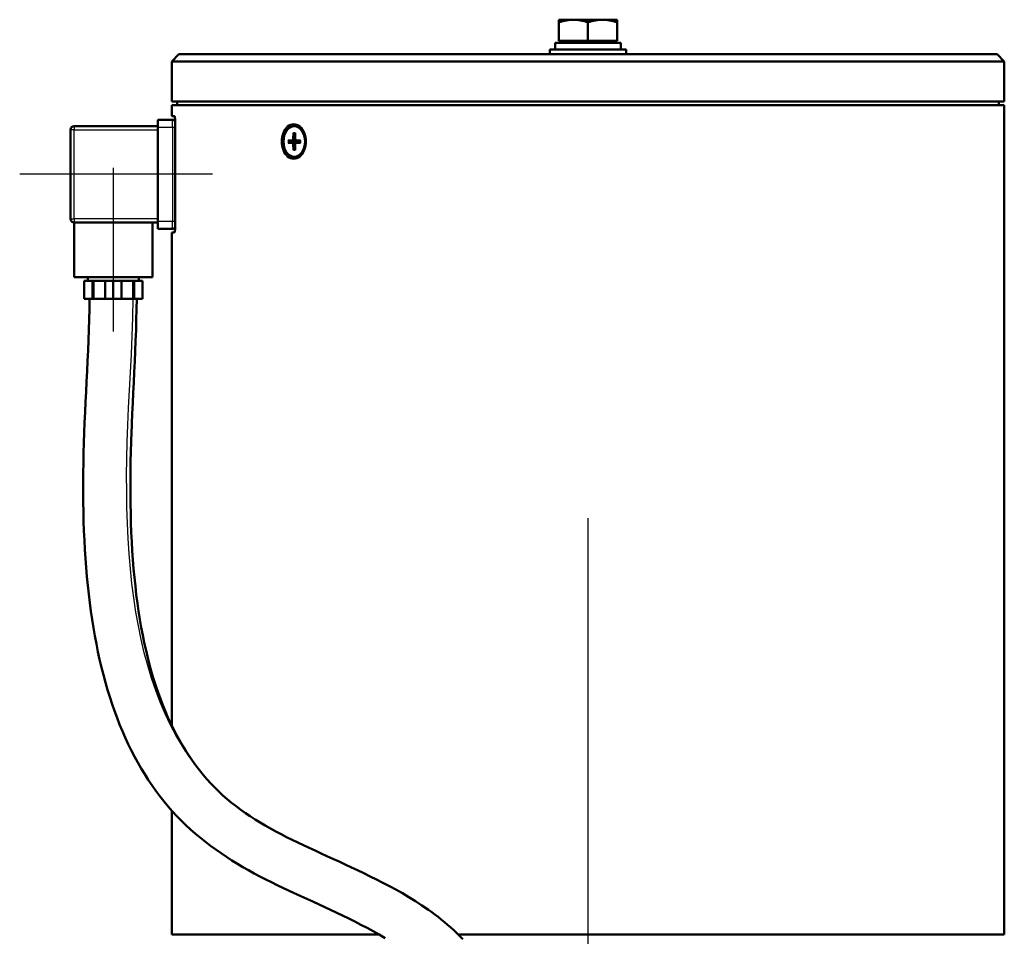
# Model space of a CAD drawing. Header units: millimetres. Extents: x 139 to 1147, y 290 to 1569.
# Tile 4 of 7: x 223 to 493, y 1317 to 1569. Entities that reach past the tile are written whole.
import ezdxf

# ---------------------------------------------------------------- set-up
doc = ezdxf.new("R2010")
doc.units = ezdxf.units.MM
doc.header["$LTSCALE"] = 6
for name, color, linetype, lineweight in [('Mittellinie(DIN)', 4, 'Continuous', 25), ('Sichtbare Kanten(DIN)', 7, 'Continuous', 50), ('Sichtbare tangentiale Kanten(DIN)', 3, 'Continuous', 25)]:
    doc.layers.add(name, color=color, linetype=linetype, lineweight=lineweight)

msp = doc.modelspace()

# ---------------------------------------------------------------- linework, layer by layer
at = {"layer": 'Mittellinie(DIN)', "linetype": 'Continuous'}
for p, q in [((248.26, 1527.95), (248.26, 1482.95)), ((275.51, 1526.2), (222.51, 1526.2)), ((378.81, 1431.66), (378.81, 934.96))]:
    msp.add_line(p, q, dxfattribs=at)
at = {"layer": 'Sichtbare Kanten(DIN)'}
for p, q in [((370.81, 1567.99), (370.81, 1568.7)), ((374.81, 1568.7), (370.81, 1568.7)), ((370.81, 1562.9), (370.81, 1567.99)), ((382.81, 1568.7), (374.81, 1568.7)), ((378.81, 1562.9), (378.81, 1567.99)), ((386.81, 1568.7), (382.81, 1568.7)), ((386.81, 1568.7), (386.81, 1567.99)), ((386.81, 1562.9), (386.81, 1567.99)), ((378.81, 1562.9), (370.81, 1562.9)), ((371.5, 1562.9), (371.5, 1562.3)), ((386.81, 1562.9), (378.81, 1562.9)), ((386.13, 1562.9), (386.13, 1562.3)), ((389.31, 1560.5), (368.31, 1560.5)), ((368.31, 1560.5), (368.31, 1559.2)), ((387.86, 1562.3), (369.76, 1562.3)), ((369.76, 1562.3), (369.76, 1560.5)), ((387.86, 1562.3), (387.86, 1560.5)), ((389.31, 1560.5), (389.31, 1559.2)), ((266.31, 1559.2), (264.31, 1557.2)), ((264.31, 1546.2), (264.31, 1557.2)), ((493.31, 1557.2), (264.31, 1557.2)), ((266.31, 1559.2), (491.31, 1559.2)), ((491.31, 1559.2), (493.31, 1557.2)), ((493.31, 1546.2), (493.31, 1557.2)), ((264.31, 1546.2), (493.31, 1546.2)), ((264.31, 1545.2), (493.31, 1545.2)), ((264.31, 1542.2), (264.31, 1545.2)), ((265.81, 1546.2), (265.81, 1545.2)), ((491.81, 1546.2), (491.81, 1545.2)), ((493.31, 1317.2), (493.31, 1545.2)), ((260.51, 1539.2), (260.51, 1541.2)), ((264.51, 1541.2), (260.51, 1541.2)), ((265.05, 1542.2), (264.31, 1542.2)), ((236.51, 1538.45), (236.51, 1513.95)), ((260.51, 1539.45), (237.51, 1539.45)), ((260.51, 1513.2), (260.51, 1539.2)), ((265.3, 1540.2), (265.3, 1512.2)), ((298.03, 1539.4), (298.24, 1539.4)), ((296.37, 1535.53), (297.54, 1535.6)), ((298.4, 1535.41), (296.5, 1535.53)), ((297.8, 1537.56), (297.76, 1535.91)), ((297.86, 1537.44), (298.28, 1537.17)), ((298.27, 1537.56), (298.31, 1535.91)), ((298.52, 1535.6), (299.67, 1535.46)), ((299.7, 1535.53), (298.53, 1535.6)), ((296.37, 1534.88), (297.54, 1534.81)), ((296.5, 1534.88), (298.4, 1535)), ((297.8, 1532.85), (297.76, 1534.5)), ((298.28, 1533.24), (297.86, 1532.96)), ((298.27, 1532.85), (298.31, 1534.5)), ((298.52, 1534.81), (299.67, 1534.95)), ((299.7, 1534.88), (298.53, 1534.81)), ((298.03, 1531), (298.24, 1531)), ((237.51, 1512.95), (260.51, 1512.95)), ((237.51, 1512.95), (237.51, 1497.95)), ((259.01, 1512.95), (259.01, 1497.95)), ((260.51, 1511.2), (260.51, 1513.2)), ((260.51, 1511.2), (264.51, 1511.2)), ((264.31, 1510.2), (265.05, 1510.2)), ((264.31, 1374.7), (264.31, 1510.2)), ((259.01, 1497.95), (237.51, 1497.95)), ((241.26, 1497.95), (241.26, 1496.95)), ((255.26, 1497.95), (255.26, 1496.95)), ((242.53, 1496.95), (240.26, 1496.95)), ((240.26, 1496.95), (240.26, 1491.95)), ((242.78, 1496.95), (242.53, 1496.95)), ((242.53, 1491.95), (242.53, 1496.95)), ((245.99, 1496.95), (242.78, 1496.95)), ((242.78, 1491.95), (242.78, 1496.95)), ((248.26, 1496.95), (245.99, 1496.95)), ((245.99, 1496.95), (245.99, 1491.95)), ((250.53, 1496.95), (248.26, 1496.95)), ((248.26, 1496.95), (248.26, 1491.95)), ((253.74, 1496.95), (250.53, 1496.95)), ((250.53, 1491.95), (250.53, 1496.95)), ((253.99, 1496.95), (253.74, 1496.95)), ((253.74, 1491.95), (253.74, 1496.95)), ((256.26, 1496.95), (253.99, 1496.95)), ((253.99, 1496.95), (253.99, 1491.95)), ((256.26, 1496.95), (256.26, 1491.95)), ((240.26, 1491.95), (242.53, 1491.95)), ((242.78, 1491.95), (242.53, 1491.95)), ((245.99, 1491.95), (242.78, 1491.95)), ((245.99, 1491.95), (248.26, 1491.95)), ((248.26, 1491.95), (250.53, 1491.95)), ((253.74, 1491.95), (250.53, 1491.95)), ((253.99, 1491.95), (253.74, 1491.95)), ((253.99, 1491.95), (256.26, 1491.95)), ((264.31, 1317.2), (264.31, 1351.28)), ((264.31, 1317.2), (321.32, 1317.2)), ((343.16, 1317.2), (493.31, 1317.2))]:
    msp.add_line(p, q, dxfattribs=at)
at = {"layer": 'Sichtbare Kanten(DIN)', "flags": 128}
for points in [[(374.81, 1568.7), (374.65, 1568.7), (374.49, 1568.7), (374.33, 1568.69), (374.17, 1568.69), (374.01, 1568.67), (373.85, 1568.66), (373.69, 1568.64), (373.53, 1568.63), (373.37, 1568.61), (373.21, 1568.58), (373.05, 1568.56), (372.88, 1568.53), (372.72, 1568.5), (372.55, 1568.47), (372.39, 1568.43), (372.22, 1568.39), (372.05, 1568.35), (371.88, 1568.31), (371.71, 1568.26), (371.53, 1568.21), (371.36, 1568.16), (371.18, 1568.11), (370.99, 1568.05), (370.81, 1567.99)], [(378.81, 1567.99), (378.63, 1568.05), (378.45, 1568.11), (378.27, 1568.16), (378.09, 1568.21), (377.91, 1568.26), (377.74, 1568.31), (377.57, 1568.35), (377.4, 1568.39), (377.23, 1568.43), (377.07, 1568.47), (376.9, 1568.5), (376.74, 1568.53), (376.57, 1568.56), (376.41, 1568.58), (376.25, 1568.61), (376.09, 1568.63), (375.93, 1568.64), (375.77, 1568.66), (375.61, 1568.67), (375.45, 1568.69), (375.29, 1568.69), (375.13, 1568.7), (374.97, 1568.7), (374.81, 1568.7)], [(382.81, 1568.7), (382.65, 1568.7), (382.49, 1568.7), (382.33, 1568.69), (382.17, 1568.69), (382.01, 1568.67), (381.85, 1568.66), (381.69, 1568.64), (381.53, 1568.63), (381.37, 1568.61), (381.21, 1568.58), (381.05, 1568.56), (380.88, 1568.53), (380.72, 1568.5), (380.55, 1568.47), (380.39, 1568.43), (380.22, 1568.39), (380.05, 1568.35), (379.88, 1568.31), (379.71, 1568.26), (379.53, 1568.21), (379.36, 1568.16), (379.18, 1568.11), (378.99, 1568.05), (378.81, 1567.99)], [(386.81, 1567.99), (386.63, 1568.05), (386.45, 1568.11), (386.27, 1568.16), (386.09, 1568.21), (385.91, 1568.26), (385.74, 1568.31), (385.57, 1568.35), (385.4, 1568.39), (385.23, 1568.43), (385.07, 1568.47), (384.9, 1568.5), (384.74, 1568.53), (384.57, 1568.56), (384.41, 1568.58), (384.25, 1568.61), (384.09, 1568.63), (383.93, 1568.64), (383.77, 1568.66), (383.61, 1568.67), (383.45, 1568.69), (383.29, 1568.69), (383.13, 1568.7), (382.97, 1568.7), (382.81, 1568.7)], [(265.05, 1542.2), (265.07, 1542.2), (265.08, 1542.19), (265.1, 1542.17), (265.11, 1542.14), (265.13, 1542.1), (265.14, 1542.05), (265.16, 1542), (265.17, 1541.94), (265.18, 1541.87), (265.2, 1541.79), (265.21, 1541.71), (265.22, 1541.62), (265.23, 1541.53), (265.24, 1541.43), (265.25, 1541.32), (265.26, 1541.21), (265.27, 1541.09), (265.28, 1540.97), (265.28, 1540.85), (265.29, 1540.72), (265.29, 1540.59), (265.3, 1540.46), (265.3, 1540.33), (265.3, 1540.2)], [(297.85, 1530.45), (297.42, 1530.5), (297, 1530.62), (296.59, 1530.82), (296.2, 1531.11), (295.85, 1531.46), (295.54, 1531.86), (295.28, 1532.32), (295.04, 1532.84), (294.86, 1533.4), (294.73, 1534), (294.65, 1534.6), (294.62, 1535.2), (294.65, 1535.81), (294.73, 1536.41), (294.86, 1537.01), (295.04, 1537.57), (295.28, 1538.09), (295.54, 1538.55), (295.85, 1538.95), (296.2, 1539.3), (296.59, 1539.59), (297, 1539.79), (297.42, 1539.91), (297.85, 1539.95)], [(297.85, 1539.95), (298.27, 1539.91), (298.7, 1539.79), (299.13, 1539.59), (299.53, 1539.3), (299.89, 1538.95), (300.22, 1538.55), (300.5, 1538.09), (300.75, 1537.57), (300.95, 1537.01), (301.09, 1536.41), (301.18, 1535.81), (301.21, 1535.2), (301.18, 1534.6), (301.09, 1534), (300.95, 1533.4), (300.75, 1532.84), (300.5, 1532.32), (300.22, 1531.86), (299.89, 1531.46), (299.53, 1531.11), (299.13, 1530.82), (298.7, 1530.62), (298.27, 1530.5), (297.85, 1530.45)], [(296.37, 1535.53), (296.37, 1535.53), (296.37, 1535.53), (296.38, 1535.53), (296.38, 1535.53), (296.39, 1535.53), (296.4, 1535.53), (296.4, 1535.53), (296.41, 1535.53), (296.41, 1535.53), (296.42, 1535.53), (296.42, 1535.53), (296.43, 1535.53), (296.44, 1535.53), (296.44, 1535.53), (296.45, 1535.53), (296.45, 1535.53), (296.46, 1535.53), (296.47, 1535.53), (296.47, 1535.53), (296.48, 1535.53), (296.48, 1535.53), (296.49, 1535.53), (296.5, 1535.53), (296.5, 1535.53)], [(297.86, 1537.44), (297.85, 1537.45), (297.85, 1537.45), (297.84, 1537.45), (297.84, 1537.46), (297.84, 1537.46), (297.83, 1537.47), (297.83, 1537.47), (297.83, 1537.47), (297.82, 1537.48), (297.82, 1537.48), (297.82, 1537.49), (297.82, 1537.49), (297.81, 1537.5), (297.81, 1537.5), (297.81, 1537.51), (297.81, 1537.52), (297.81, 1537.52), (297.81, 1537.53), (297.81, 1537.53), (297.8, 1537.54), (297.8, 1537.55), (297.8, 1537.55), (297.8, 1537.56), (297.8, 1537.56)], [(299.39, 1535.49), (299.38, 1535.48), (299.37, 1535.48), (299.36, 1535.47), (299.35, 1535.46), (299.34, 1535.46), (299.33, 1535.45), (299.32, 1535.45), (299.31, 1535.44), (299.3, 1535.44), (299.28, 1535.43), (299.27, 1535.43), (299.26, 1535.43), (299.25, 1535.42), (299.24, 1535.42), (299.23, 1535.42), (299.21, 1535.41), (299.2, 1535.41), (299.19, 1535.41), (299.18, 1535.41), (299.16, 1535.41), (299.15, 1535.41), (299.14, 1535.41), (299.12, 1535.41), (299.11, 1535.41)], [(299.66, 1535.53), (299.66, 1535.53), (299.66, 1535.53), (299.66, 1535.53), (299.66, 1535.53), (299.67, 1535.53), (299.67, 1535.53), (299.67, 1535.53), (299.67, 1535.53), (299.67, 1535.53), (299.67, 1535.53), (299.67, 1535.53), (299.67, 1535.53), (299.68, 1535.53), (299.68, 1535.53), (299.68, 1535.53), (299.68, 1535.53), (299.68, 1535.53), (299.69, 1535.53), (299.69, 1535.53), (299.69, 1535.53), (299.69, 1535.53), (299.7, 1535.53), (299.7, 1535.53), (299.7, 1535.53)], [(299.66, 1535.53), (299.68, 1535.2), (299.66, 1534.88)], [(296.5, 1534.88), (296.5, 1534.88), (296.49, 1534.88), (296.48, 1534.88), (296.48, 1534.88), (296.47, 1534.88), (296.47, 1534.88), (296.46, 1534.88), (296.45, 1534.88), (296.45, 1534.88), (296.44, 1534.88), (296.44, 1534.88), (296.43, 1534.88), (296.42, 1534.88), (296.42, 1534.88), (296.41, 1534.88), (296.41, 1534.88), (296.4, 1534.88), (296.4, 1534.88), (296.39, 1534.88), (296.38, 1534.88), (296.38, 1534.88), (296.37, 1534.88), (296.37, 1534.88), (296.37, 1534.88)], [(297.8, 1532.85), (297.8, 1532.85), (297.8, 1532.86), (297.8, 1532.86), (297.8, 1532.87), (297.81, 1532.88), (297.81, 1532.88), (297.81, 1532.89), (297.81, 1532.89), (297.81, 1532.9), (297.81, 1532.9), (297.81, 1532.91), (297.82, 1532.92), (297.82, 1532.92), (297.82, 1532.93), (297.82, 1532.93), (297.83, 1532.94), (297.83, 1532.94), (297.83, 1532.94), (297.84, 1532.95), (297.84, 1532.95), (297.84, 1532.96), (297.85, 1532.96), (297.85, 1532.96), (297.86, 1532.96)], [(299.11, 1535.41), (299.09, 1535.41), (299.08, 1535.41), (299.06, 1535.41), (299.04, 1535.41), (299.02, 1535.41), (299, 1535.41), (298.98, 1535.41), (298.96, 1535.41), (298.93, 1535.41), (298.91, 1535.41), (298.89, 1535.41), (298.86, 1535.41), (298.83, 1535.41), (298.8, 1535.41), (298.77, 1535.41), (298.74, 1535.41), (298.71, 1535.41), (298.67, 1535.41), (298.63, 1535.41), (298.59, 1535.41), (298.55, 1535.41), (298.5, 1535.41), (298.46, 1535.41), (298.4, 1535.41)], [(298.4, 1535), (298.46, 1535), (298.5, 1535), (298.55, 1535), (298.59, 1535), (298.63, 1535), (298.67, 1535), (298.71, 1535), (298.74, 1535), (298.77, 1535), (298.8, 1535), (298.83, 1535), (298.86, 1535), (298.89, 1535), (298.91, 1535), (298.93, 1535), (298.96, 1535), (298.98, 1535), (299, 1535), (299.02, 1535), (299.04, 1535), (299.06, 1535), (299.08, 1535), (299.09, 1535), (299.11, 1535)], [(299.11, 1535), (299.12, 1535), (299.14, 1535), (299.15, 1535), (299.16, 1535), (299.18, 1535), (299.19, 1535), (299.2, 1535), (299.21, 1535), (299.23, 1534.99), (299.24, 1534.99), (299.25, 1534.99), (299.26, 1534.98), (299.27, 1534.98), (299.28, 1534.98), (299.3, 1534.97), (299.31, 1534.97), (299.32, 1534.96), (299.33, 1534.96), (299.34, 1534.95), (299.35, 1534.95), (299.36, 1534.94), (299.37, 1534.93), (299.38, 1534.93), (299.39, 1534.92)], [(299.7, 1534.88), (299.7, 1534.88), (299.7, 1534.88), (299.69, 1534.88), (299.69, 1534.88), (299.69, 1534.88), (299.69, 1534.88), (299.68, 1534.88), (299.68, 1534.88), (299.68, 1534.88), (299.68, 1534.88), (299.68, 1534.88), (299.67, 1534.88), (299.67, 1534.88), (299.67, 1534.88), (299.67, 1534.88), (299.67, 1534.88), (299.67, 1534.88), (299.67, 1534.88), (299.67, 1534.88), (299.66, 1534.88), (299.66, 1534.88), (299.66, 1534.88), (299.66, 1534.88), (299.66, 1534.88)], [(265.3, 1512.2), (265.3, 1512.08), (265.3, 1511.95), (265.29, 1511.82), (265.29, 1511.69), (265.28, 1511.56), (265.28, 1511.44), (265.27, 1511.32), (265.26, 1511.2), (265.25, 1511.09), (265.24, 1510.98), (265.23, 1510.88), (265.22, 1510.79), (265.21, 1510.7), (265.2, 1510.62), (265.18, 1510.54), (265.17, 1510.47), (265.16, 1510.41), (265.14, 1510.36), (265.13, 1510.31), (265.11, 1510.27), (265.1, 1510.24), (265.08, 1510.22), (265.07, 1510.21), (265.05, 1510.2)], [(323.02, 1316.19), (321.37, 1317.18), (319.71, 1318.12), (318.05, 1319.03), (316.38, 1319.9), (314.72, 1320.75), (313.06, 1321.58), (309.73, 1323.19), (306.42, 1324.74), (303.12, 1326.25), (299.84, 1327.75), (296.58, 1329.25), (293.36, 1330.78), (291.76, 1331.56), (290.17, 1332.35), (288.59, 1333.17), (287.02, 1334.01), (285.47, 1334.87), (283.92, 1335.75), (282.39, 1336.66), (280.88, 1337.59), (279.39, 1338.55), (277.91, 1339.53), (276.46, 1340.54), (275.02, 1341.58), (273.61, 1342.66), (272.23, 1343.76), (270.86, 1344.89), (269.53, 1346.06), (268.22, 1347.26), (266.95, 1348.5), (265.7, 1349.77), (264.49, 1351.08), (263.31, 1352.43), (262.17, 1353.82), (261.05, 1355.24), (259.97, 1356.7), (258.91, 1358.19), (257.88, 1359.71), (256.89, 1361.27), (255.92, 1362.87), (254.99, 1364.49), (254.08, 1366.15), (253.2, 1367.84), (252.36, 1369.57), (251.54, 1371.32), (250.76, 1373.11), (250, 1374.93), (249.28, 1376.78), (248.58, 1378.66), (247.91, 1380.57), (247.28, 1382.52), (246.67, 1384.5), (246.08, 1386.52), (245.53, 1388.56), (245, 1390.64), (244.5, 1392.76), (244.03, 1394.9), (243.59, 1397.08), (243.17, 1399.28), (242.78, 1401.52), (242.42, 1403.78), (242.08, 1406.08), (241.77, 1408.41), (241.49, 1410.78), (241.23, 1413.17), (240.99, 1415.6), (240.78, 1418.07), (240.6, 1420.56), (240.44, 1423.08), (240.3, 1425.62), (240.18, 1428.19), (240.09, 1430.79), (240.02, 1433.41), (239.98, 1436.05), (239.95, 1438.72), (239.95, 1441.41), (239.98, 1444.12), (240.02, 1446.86), (240.08, 1449.62), (240.16, 1452.4), (240.26, 1455.19), (240.36, 1457.99), (240.48, 1460.8), (240.62, 1463.62), (240.76, 1466.44), (240.9, 1469.26), (241.05, 1472.09), (241.19, 1474.92), (241.31, 1477.76), (241.43, 1480.59), (241.53, 1483.43), (241.61, 1486.27), (241.68, 1489.11), (241.73, 1491.95)], [(254.72, 1491.95), (254.67, 1489.08), (254.59, 1486.2), (254.5, 1483.32), (254.39, 1480.45), (254.27, 1477.57), (254.14, 1474.7), (254, 1471.83), (253.86, 1468.97), (253.72, 1466.11), (253.59, 1463.27), (253.45, 1460.43), (253.33, 1457.61), (253.22, 1454.8), (253.17, 1453.4), (253.13, 1452.01), (253.09, 1450.62), (253.05, 1449.23), (253.02, 1447.85), (253, 1446.47), (252.98, 1445.1), (252.96, 1443.73), (252.95, 1441.01), (252.95, 1438.31), (252.98, 1435.63), (253.04, 1432.98), (253.11, 1430.36), (253.21, 1427.76), (253.33, 1425.2), (253.48, 1422.68), (253.65, 1420.19), (253.85, 1417.74), (254.07, 1415.33), (254.32, 1412.96), (254.59, 1410.62), (254.89, 1408.32), (255.22, 1406.05), (255.57, 1403.82), (255.95, 1401.63), (256.36, 1399.49), (256.79, 1397.38), (257.25, 1395.31), (257.73, 1393.29), (258.25, 1391.31), (258.78, 1389.36), (259.35, 1387.46), (259.94, 1385.6), (260.56, 1383.77), (261.21, 1381.99), (261.88, 1380.24), (262.57, 1378.54), (263.3, 1376.87), (264.05, 1375.25), (264.82, 1373.67), (265.62, 1372.13), (266.45, 1370.62), (267.3, 1369.16), (268.18, 1367.73), (269.09, 1366.34), (270.02, 1364.98), (270.98, 1363.66), (271.96, 1362.38), (272.98, 1361.14), (274.01, 1359.93), (275.08, 1358.75), (276.16, 1357.61), (277.28, 1356.51), (278.42, 1355.44), (279.6, 1354.41), (280.8, 1353.41), (282.03, 1352.44), (283.3, 1351.49), (284.59, 1350.58), (285.91, 1349.69), (287.26, 1348.83), (288.63, 1347.98), (290.04, 1347.15), (291.46, 1346.34), (292.92, 1345.55), (294.4, 1344.77), (295.91, 1344), (297.44, 1343.24), (298.99, 1342.49), (300.56, 1341.74), (302.15, 1340.99), (303.76, 1340.25), (305.38, 1339.5), (307.02, 1338.75), (308.68, 1337.99), (310.35, 1337.23), (312.04, 1336.45), (313.74, 1335.66), (315.45, 1334.85), (317.17, 1334.03), (318.9, 1333.18), (320.65, 1332.32), (322.41, 1331.42), (324.19, 1330.49), (325.98, 1329.53), (327.77, 1328.52), (329.57, 1327.47), (331.36, 1326.36), (333.15, 1325.2), (334.93, 1323.98), (335.82, 1323.34), (336.7, 1322.69), (337.58, 1322.02), (338.46, 1321.33), (339.33, 1320.62), (340.2, 1319.9), (341.06, 1319.15), (341.91, 1318.38), (342.76, 1317.59), (343.6, 1316.78), (344.43, 1315.95)]]:
    msp.add_lwpolyline(points, dxfattribs=at)
at = {"layer": 'Sichtbare Kanten(DIN)'}
for centre, start, end in [((264.51, 1540.2), 39.3584, 90), ((237.51, 1538.45), 90, 180), ((237.51, 1513.95), 180, 270), ((264.51, 1512.2), 270, 320.6416)]:
    msp.add_arc(centre, 1, start, end, dxfattribs=at)
msp.add_ellipse((298.03, 1535.2), major_axis=(0, 4.2), ratio=0.707107, dxfattribs=at)
for centre, major_axis, start_param, end_param in [((298.24, 1535.2), (0, 4.2), 3.141593, 6.283185), ((297.53, 1535.92), (0, -0.321), 0.040697, 1.530099), ((298.54, 1535.92), (0, -0.321), 4.753086, 6.242488), ((297.53, 1534.49), (0, 0.321), 4.753086, 6.242488), ((298.54, 1534.49), (0, 0.321), 0.040697, 1.530099), ((299.36, 1535.2), (0, 1.37), 1.421147, 1.720446)]:
    msp.add_ellipse(centre, major_axis=major_axis, ratio=0.707107, start_param=start_param, end_param=end_param, dxfattribs=at)
at = {"layer": 'Sichtbare tangentiale Kanten(DIN)'}
for p, q in [((264.51, 1539.2), (264.51, 1541.2)), ((237.51, 1538.45), (236.51, 1538.45)), ((237.51, 1539.45), (237.51, 1538.45)), ((237.51, 1513.95), (237.51, 1538.45)), ((237.51, 1538.45), (260.51, 1538.45)), ((260.51, 1539.2), (264.51, 1539.2)), ((264.51, 1539.2), (265.3, 1539.2)), ((264.51, 1539.2), (264.51, 1513.2)), ((297.54, 1535.6), (299.11, 1535.41)), ((297.76, 1535.91), (298.31, 1535.9)), ((298.53, 1535.6), (299.67, 1535.46)), ((297.54, 1534.81), (299.11, 1535)), ((297.76, 1534.5), (298.31, 1534.51)), ((298.53, 1534.81), (299.67, 1534.95)), ((236.51, 1513.95), (237.51, 1513.95)), ((237.51, 1513.95), (237.51, 1512.95)), ((260.51, 1513.95), (237.51, 1513.95)), ((264.51, 1513.2), (260.51, 1513.2)), ((265.3, 1513.2), (264.51, 1513.2)), ((264.51, 1511.2), (264.51, 1513.2))]:
    msp.add_line(p, q, dxfattribs=at)
at = {"layer": 'Sichtbare tangentiale Kanten(DIN)', "flags": 128}
msp.add_lwpolyline([(277.57, 1356.24), (275.25, 1358.55), (273.07, 1360.99), (271.01, 1363.53), (269.08, 1366.18), (267.26, 1368.95), (265.57, 1371.82), (263.99, 1374.79), (262.52, 1377.86), (261.17, 1381.03), (259.91, 1384.3), (258.77, 1387.67), (257.72, 1391.12), (256.77, 1394.67), (255.92, 1398.31), (255.15, 1402.03), (254.48, 1405.83), (253.89, 1409.72), (253.39, 1413.69), (252.96, 1417.73), (252.61, 1421.85), (252.34, 1426.04), (252.14, 1430.3), (252, 1434.63), (251.94, 1439.03), (251.93, 1443.49), (251.99, 1448.02), (252.1, 1452.61), (252.27, 1457.27), (252.48, 1462), (252.73, 1466.83), (252.99, 1471.74), (253.24, 1476.72), (253.45, 1481.76), (253.62, 1486.84), (253.7, 1491.96)], dxfattribs=at)
at = {"layer": 'Sichtbare tangentiale Kanten(DIN)'}
for centre, major_axis, start_param, end_param in [((298.03, 1535.2), (0, -2.38), 4.574817, 4.849961), ((298.09, 1535.2), (0, 2.26), 1.426688, 1.714905), ((298.03, 1535.2), (0, 2.38), 6.145613, 6.420758), ((298.09, 1535.2), (0, 2.26), 6.168951, 6.427294), ((298.03, 1535.2), (0, 2.38), 4.574817, 4.849961), ((298.03, 1535.2), (0, -2.38), 6.145613, 6.420758), ((298.09, 1535.2), (0, -2.26), 6.139077, 6.39742)]:
    msp.add_ellipse(centre, major_axis=major_axis, ratio=0.707107, start_param=start_param, end_param=end_param, dxfattribs=at)

doc.saveas('drawing.dxf')
